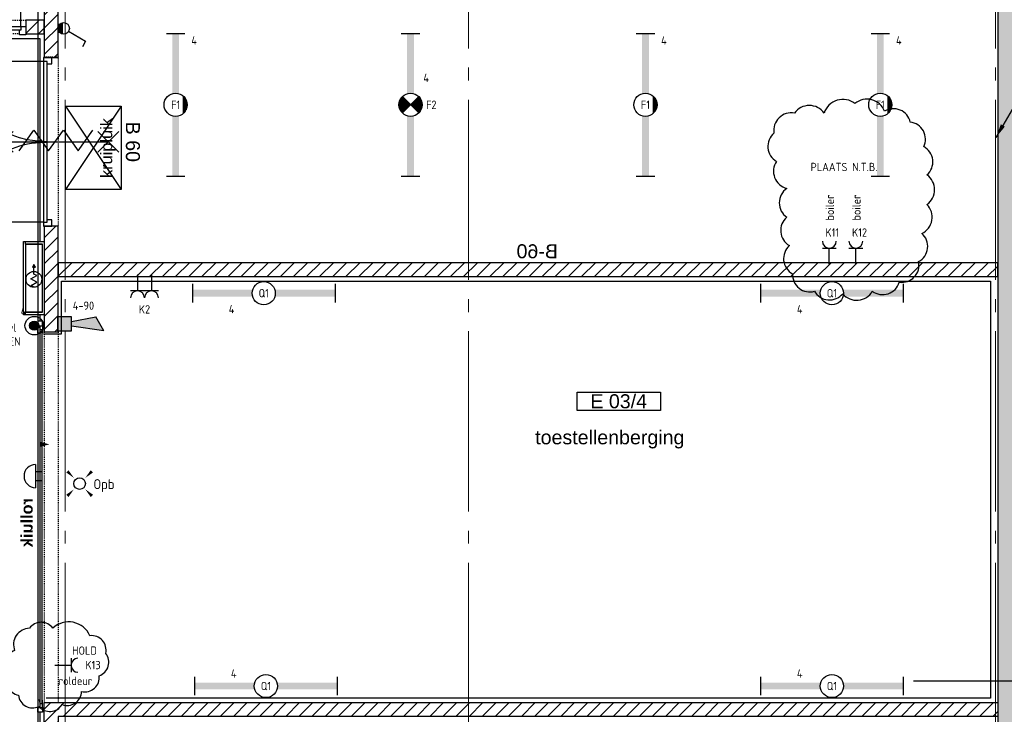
# Model space of a CAD drawing. Header units: millimetres. Extents: x -38031 to 123247, y -16330 to 129979.
# Tile 82 of 235: x -491 to 10146, y 46783 to 54283. Entities that reach past the tile are written whole.
import ezdxf
from ezdxf.enums import TextEntityAlignment as Align

# ---------------------------------------------------------------- set-up
doc = ezdxf.new("R2010")
doc.units = ezdxf.units.MM
doc.header["$LTSCALE"] = 50
doc.linetypes.add('STYLE_01', pattern=[0.41664, 0.20828, -0.20836])
doc.linetypes.add('STYLE_11', pattern=[5, 3.888855, -0.416718, 0.277786, -0.416641])
for name, color, linetype in [('AB$1A---_ATTRIB035', 8, 'Continuous'), ('AL$1A---_ALGEMEEN', 8, 'Continuous'), ('AM$1A---_ARCERING', 8, 'Continuous'), ('AT$1A---_TEKST100', 8, 'Continuous'), ('BOUWKUNDIG', 8, 'Continuous'), ('EB6511--_ATTRIB', 2, 'Continuous'), ('EL6131--_KG', 3, 'Continuous'), ('EL6222--', 3, 'Continuous'), ('EL6311--', 3, 'Continuous'), ('EL6311--NV', 7, 'Continuous'), ('EL6422--', 3, 'Continuous'), ('EL6511--', 3, 'Continuous'), ('EM6131--', 1, 'Continuous'), ('NTB', 7, 'Continuous'), ('versterkte strook', 7, 'Continuous')]:
    doc.layers.add(name, color=color, linetype=linetype)
doc.layers.add('stramien', color=1, linetype='STYLE_11', lineweight=15)
doc.styles.add('Arial', font='ARIAL.TTF')
doc.styles.add('Arial (bold)', font='ARIALBD.TTF')
doc.styles.add('BURO-018', font='iso.shx', dxfattribs={"height": 90})
doc.styles.get("Standard").update_dxf_attribs({"font": 'iso.shx'})
pattern_1 = [(45, (-987936.49, -175784.82), (70.710678, -70.710678), [])]

# ---------------------------------------------------------------- blocks, each defined once
blk = doc.blocks.new('111304')
at = {"color": 0, "linetype": 'Continuous'}
for p, q in [((-1.5, 4.5), (1.5, 4.5)), ((0, 1), (0, 4.5))]:
    blk.add_line(p, q, dxfattribs=at)
blk.add_arc((0, 6), 1.5, 180, 0, dxfattribs=at)
at = {"color": 0, "linetype": 'Continuous', "style": 'BURO-018'}
for tag, p in [('E_GKAST', (0, 11.5)), ('E_GROEP', (0, 8.5)), ('E_SGROEP', (4.5, 8.5))]:
    blk.add_attdef(tag, text='', height=1.8, dxfattribs=at).set_placement(p, align=Align.MIDDLE)
at = {"color": 0, "linetype": 'Continuous', "style": 'BURO-018', "flags": 1}
for tag, p in [('E_VERMCODE', (13, 8.5)), ('E_MATCODE', (0, 0))]:
    blk.add_attdef(tag, text='', height=1.8, dxfattribs=at).set_placement(p, align=Align.MIDDLE)
blk = doc.blocks.new('081006')
at = {"color": 0, "linetype": 'Continuous'}
for p, q in [((2.5, 2.5), (-2.5, 2.5)), ((-1, 1), (-1, 2.5)), ((1, 2.5), (1, 1))]:
    blk.add_line(p, q, dxfattribs=at)
blk.add_arc((0, 2.5), 2.5, 0, 180, dxfattribs=at)
at = {"color": 0, "linetype": 'Continuous', "style": 'BURO-018'}
blk.add_attdef('E_SLET', text='', height=1.8, dxfattribs=at).set_placement((0, 7), align=Align.MIDDLE)
at = {"color": 0, "linetype": 'Continuous', "style": 'BURO-018', "flags": 1}
blk.add_attdef('E_MATCODE', text='', height=1.8, dxfattribs=at).set_placement((0, 0), align=Align.MIDDLE)
blk = doc.blocks.new('E00126')
at = {"color": 0, "linetype": 'Continuous'}
for p, q in [((-3, 4.5), (3, 4.5)), ((-1.5, 1), (-1.5, 4.5)), ((1.5, 1), (1.5, 4.5))]:
    blk.add_line(p, q, dxfattribs=at)
for centre in [(-1.5, 6), (1.5, 6)]:
    blk.add_arc(centre, 1.5, 180, 0, dxfattribs=at)
at = {"color": 0, "linetype": 'Continuous', "style": 'BURO-018'}
for tag, p in [('E_GKAST', (0, 11.5)), ('E_GROEP', (0, 8.5)), ('E_SGROEP', (4.5, 8.5))]:
    blk.add_attdef(tag, text='', height=1.8, dxfattribs=at).set_placement(p, align=Align.MIDDLE)
at = {"color": 0, "linetype": 'Continuous', "style": 'BURO-018', "flags": 1}
for tag, p in [('E_VERMCODE', (13, 8.5)), ('E_MATCODE', (0, 0))]:
    blk.add_attdef(tag, text='', height=1.8, dxfattribs=at).set_placement(p, align=Align.MIDDLE)
blk = doc.blocks.new('1114A1WD')
at = {"color": 0, "linetype": 'Continuous'}
for p, q in [((1.22, 2), (-1.22, 2)), ((1.17, 1.8), (-1.17, 1.8)), ((1.07, 1.6), (-1.07, 1.6)), ((0.92, 1.4), (-0.92, 1.4)), ((0.68, 1.2), (-0.68, 1.2))]:
    blk.add_line(p, q, dxfattribs=at)
blk = doc.blocks.new('1114A1-WD3')
at = {"color": 0, "linetype": 'Continuous'}
for p, q in [((0.62, 3.33), (2.74, 7)), ((2.74, 7), (3.95, 6.3))]:
    blk.add_line(p, q, dxfattribs=at)
blk.add_circle((0, 2.25), 1.25, dxfattribs=at)
at = {"color": 0, "zscale": 100}
blk.add_blockref('1114A1WD', (0, 0), dxfattribs=at)
at = {"color": 0, "linetype": 'Continuous', "style": 'BURO-018'}
for tag, p in [('E_SLET1', (3.36, 9)), ('E_GROEP', (0, 0)), ('E_GKAST', (0, 0))]:
    blk.add_attdef(tag, text='', height=1.8, dxfattribs=at).set_placement(p, align=Align.MIDDLE)
at = {"color": 0, "linetype": 'Continuous', "style": 'BURO-018', "flags": 1}
for tag in ['E_MATCODE', 'E_SGROEP']:
    blk.add_attdef(tag, text='', height=1.8, dxfattribs=at).set_placement((0, 0), align=Align.MIDDLE)
blk = doc.blocks.new('E00098')
at = {"color": 0, "linetype": 'Continuous'}
blk.add_line((0, 0), (-5, -8.66), dxfattribs=at)
blk.add_lwpolyline([(-5, -8.66, 0, 1, 0), (-3.5, -6.06, 1, 1, 0)], format="xyseb", dxfattribs=at)
blk = doc.blocks.new('E-GK-GTC-C83C')
at = {"color": 0, "linetype": 'Continuous'}
blk.add_line((-0.5, 100), (0.5, 100), dxfattribs=at)
blk = doc.blocks.new('1115B6WD')
at = {"color": 0, "linetype": 'Continuous'}
for p, q in [((1.88, -1.65), (-1.88, -1.65)), ((1.68, -1.85), (-1.68, -1.85)), ((1.43, -2.05), (-1.43, -2.05)), ((1.09, -2.25), (-1.09, -2.25)), ((0.5, -2.45), (-0.5, -2.45))]:
    blk.add_line(p, q, dxfattribs=at)
blk = doc.blocks.new('E00018')
at = {"color": 0, "linetype": 'Continuous'}
for p, q in [((-1.77, -1.77), (1.77, 1.77)), ((1.77, -1.77), (-1.77, 1.77))]:
    blk.add_line(p, q, dxfattribs=at)
at = {"color": 0, "linetype": 'Continuous', "const_width": 2.5}
for points in [[(-0.88, 0.88, -0.198912), (0, 1.25, -0.198912), (0.88, 0.88, -1)], [(-0.88, -0.88, 0.198912), (0, -1.25, 0.198912), (0.88, -0.88, 1)]]:
    blk.add_lwpolyline(points, format="xyb", dxfattribs=at)
blk = doc.blocks.new('1115B61540-NO1_WD2')
at = {"color": 0}
for p, q in [((-15.4, 2), (-15.4, -2)), ((15.4, 2), (15.4, -2))]:
    blk.add_line(p, q, dxfattribs=at)
at = {"color": 0, "linetype": 'Continuous'}
blk.add_circle((0, 0), 2.5, dxfattribs=at)
at = {"color": 0}
for points in [[(-2.5, 0.75), (-15.4, 0.75), (-2.5, -0.75), (-15.4, -0.75)], [(2.5, 0.75), (15.4, 0.75), (2.5, -0.75), (15.4, -0.75)]]:
    blk.add_solid(points, dxfattribs=at)
at = {"color": 0, "zscale": 100}
for name in ['E00018', '1115B6WD']:
    blk.add_blockref(name, (0, 0), dxfattribs=at)
at = {"color": 0, "linetype": 'Continuous', "style": 'BURO-018'}
for tag, p in [('E_GKAST', (0, 8)), ('E_GROEP', (0, 5)), ('E_SGROEP', (4.5, 5)), ('E_ARMCODE', (0, 0)), ('E_SLET', (4.5, -3))]:
    blk.add_attdef(tag, text='', height=1.8, dxfattribs=at).set_placement(p, align=Align.MIDDLE)
blk = doc.blocks.new('1115B61540-WD2')
at = {"color": 0}
for p, q in [((-15.4, 2), (-15.4, -2)), ((15.4, 2), (15.4, -2))]:
    blk.add_line(p, q, dxfattribs=at)
at = {"color": 0, "linetype": 'Continuous'}
blk.add_circle((0, 0), 2.5, dxfattribs=at)
at = {"color": 0}
for points in [[(-2.5, 0.75), (-15.4, 0.75), (-2.5, -0.75), (-15.4, -0.75)], [(2.5, 0.75), (15.4, 0.75), (2.5, -0.75), (15.4, -0.75)]]:
    blk.add_solid(points, dxfattribs=at)
at = {"color": 0, "zscale": 100}
blk.add_blockref('1115B6WD', (0, 0), dxfattribs=at)
at = {"color": 0, "linetype": 'Continuous', "style": 'BURO-018'}
for tag, p in [('E_GKAST', (0, 8)), ('E_GROEP', (0, 5)), ('E_SGROEP', (4.5, 5)), ('E_ARMCODE', (0, 0)), ('E_SLET', (4.5, -3))]:
    blk.add_attdef(tag, text='', height=1.8, dxfattribs=at).set_placement(p, align=Align.MIDDLE)
blk = doc.blocks.new('1115B61540')
at = {"color": 0}
for p, q in [((-15.4, 2), (-15.4, -2)), ((15.4, 2), (15.4, -2))]:
    blk.add_line(p, q, dxfattribs=at)
at = {"color": 0, "linetype": 'Continuous'}
blk.add_circle((0, 0), 2.5, dxfattribs=at)
at = {"color": 0}
for points in [[(-2.5, 0.75), (-15.4, 0.75), (-2.5, -0.75), (-15.4, -0.75)], [(2.5, 0.75), (15.4, 0.75), (2.5, -0.75), (15.4, -0.75)]]:
    blk.add_solid(points, dxfattribs=at)
at = {"color": 0, "linetype": 'Continuous', "style": 'BURO-018'}
for tag, p in [('E_GKAST', (0, 8)), ('E_GROEP', (0, 5)), ('E_SGROEP', (4.5, 5)), ('E_ARMCODE', (0, 0)), ('E_SLET', (4.5, -3))]:
    blk.add_attdef(tag, text='', height=1.8, dxfattribs=at).set_placement(p, align=Align.MIDDLE)
blk = doc.blocks.new('E00023')
at = {"color": 0, "const_width": 1}
blk.add_lwpolyline([(-0.5, 3, 1), (0.5, 3, 1)], format="xyb", close=True, dxfattribs=at)
at = {"color": 0, "linetype": 'Continuous'}
for radius in [2, 1]:
    blk.add_circle((0, 3), radius, dxfattribs=at)
at = {"color": 0, "linetype": 'Continuous', "style": 'BURO-018'}
blk.add_attdef('E_TEXT1', text='', height=1.8, dxfattribs=at).set_placement((0, 7.5), align=Align.MIDDLE)
at = {"color": 0, "linetype": 'Continuous', "style": 'BURO-018', "flags": 1}
blk.add_attdef('E_MATCODE', (0, 0), '', height=1.8, dxfattribs=at)
blk = doc.blocks.new('Group-18')
at = {"layer": 'AL$1A---_ALGEMEEN', "color": 0}
blk.add_lwpolyline([(-56636, 16334), (-55231, 16334), (-55231, 14434), (-56636, 14434), (-56636, 13616), (-58766, 13616), (-58766, 25504), (-56636, 25504)], close=True, dxfattribs=at)
blk = doc.blocks.new('32x_staal-mk 854-rolluik-p')
at = {"layer": 'AT$1A---_TEKST100', "insert": (64, 183), "char_height": 126.27, "attachment_point": 5, "line_spacing_factor": 0.967741, "style": 'Arial (bold)'}
blk.add_mtext('{\\C256;rolluik}', dxfattribs=at)
at = {"color": 0}
blk.add_wipeout([(-2020, 20), (2020, 20), (2020, 40), (-2020, 40)], dxfattribs=at).dxf.layer = 'AL$1A---_ALGEMEEN'
at = {"layer": 'AL$1A---_ALGEMEEN', "color": 0, "lineweight": 30}
for points in [[(-2002, 42), (-1980, 42), (-1980, 65), (-2060, 65), (-2060, 15), (-1980, 15), (-1980, 17)], [(2002, 42), (1980, 42), (1980, 65), (2060, 65), (2060, 15), (1980, 15), (1980, 17)]]:
    blk.add_lwpolyline(points, dxfattribs=at)
at = {"layer": 'AL$1A---_ALGEMEEN', "color": 0}
blk.add_lwpolyline([(-2020, 20), (2020, 20), (2020, 40), (-2020, 40)], close=True, dxfattribs=at)
at = {"color": 0, "lineweight": 30}
for points in [[(-2110, 65), (-2060, 65), (-2060, 15), (-2110, 15)], [(2110, 65), (2060, 65), (2060, 15), (2110, 15)]]:
    blk.add_wipeout(points, dxfattribs=at).dxf.layer = 'AL$1A---_ALGEMEEN'
at = {"layer": 'AL$1A---_ALGEMEEN', "color": 0, "lineweight": 30}
for points in [[(-2110, 65), (-2060, 65), (-2060, 15), (-2110, 15)], [(2110, 65), (2060, 65), (2060, 15), (2110, 15)]]:
    blk.add_lwpolyline(points, close=True, dxfattribs=at)
blk = doc.blocks.new('32x_hout-mk 848s-p')
at = {"color": 0}
for points in [[(-21, -78), (-21, -11), (-111, -11), (-111, -78)], [(-111, -1078), (-21, -1078), (-21, -1145), (-111, -1145)]]:
    blk.add_wipeout(points, dxfattribs=at).dxf.layer = 'AL$1A---_ALGEMEEN'
at = {"layer": 'AL$1A---_ALGEMEEN', "color": 0}
for points in [[(-21, -78), (-21, -11), (-111, -11), (-111, -78)], [(-111, -1078), (-21, -1078), (-21, -1145), (-111, -1145)]]:
    blk.add_lwpolyline(points, close=True, dxfattribs=at)
at = {"color": 0}
blk.add_wipeout([(-61, -63), (-21, -63), (-21, -1093), (-61, -1093)], dxfattribs=at).dxf.layer = 'AL$1A---_ALGEMEEN'
at = {"layer": 'AL$1A---_ALGEMEEN', "color": 0}
blk.add_line((-21, -1093), (1009, -1093), dxfattribs=at)
blk.add_lwpolyline([(-61, -63), (-21, -63), (-21, -1093), (-61, -1093)], close=True, dxfattribs=at)
blk.add_arc((-21, -1093), 1030, 0, 90, dxfattribs=at)
blk = doc.blocks.new('tekst 9 pts-1')
at = {"layer": 'AL$1A---_ALGEMEEN', "color": 0, "style": 'Arial'}
blk.add_attdef('naam_ruimte', text='', height=152, dxfattribs=at).set_placement((0, -41), align=Align.TOP_CENTER)
at = {"layer": 'AL$1A---_ALGEMEEN', "color": 0, "flags": 1}
for tag, p in [('oppervlakte', (-618, -1003)), ('stramiennummer', (-618, -1276))]:
    blk.add_attdef(tag, p, '', height=152, dxfattribs=at)
blk = doc.blocks.new('ruimtenummer')
at = {"layer": 'AL$1A---_ALGEMEEN', "color": 0, "flags": 1}
for tag, p in [('peil', (-450, -397)), ('onderdeel', (-450, -670))]:
    blk.add_attdef(tag, p, '', height=152, dxfattribs=at)
at = {"color": 0}
blk.add_wipeout([(-450, 100), (450, 100), (450, -100), (-450, -100)], dxfattribs=at).dxf.layer = 'AL$1A---_ALGEMEEN'
at = {"layer": 'AL$1A---_ALGEMEEN', "color": 0}
blk.add_lwpolyline([(-450, 100), (450, 100), (450, -100), (-450, -100)], close=True, dxfattribs=at)
at = {"layer": 'AL$1A---_ALGEMEEN', "color": 0, "style": 'Arial'}
blk.add_attdef('ruimtenummer', text='', height=152, dxfattribs=at).set_placement((0, 78), align=Align.TOP_CENTER)
blk = doc.blocks.new('65-brandslaghaspel')
at = {"color": 0}
blk.add_wipeout([(13, -85), (4, -85), (-4, -84), (-12, -82), (-20, -79), (-28, -75), (-35, -71), (-42, -66), (-48, -60), (-53, -54), (-58, -47), (-63, -40), (-66, -33), (-69, -25), (-71, -17), (-72, -8), (-73, 0), (-72, 8), (-71, 17), (-69, 25), (-66, 33), (-63, 40), (-58, 47), (-53, 54), (-48, 60), (-42, 66), (-35, 71), (-28, 75), (-20, 79), (-12, 82), (-4, 84), (4, 85), (13, 85), (21, 85), (29, 84), (37, 82), (45, 79), (53, 75), (60, 71), (67, 66), (73, 60), (79, 54), (84, 47), (88, 40), (92, 33), (94, 25), (96, 17), (98, 8), (98, 0), (98, -8), (96, -17), (94, -25), (92, -33), (88, -40), (84, -47), (79, -54), (73, -60), (67, -66), (60, -71), (53, -75), (45, -79), (37, -82), (29, -84), (21, -85)], dxfattribs=at).dxf.layer = 'AL$1A---_ALGEMEEN'
at = {"layer": 'AL$1A---_ALGEMEEN', "color": 0}
for p, q in [((-73, -2), (-55, 29)), ((-55, 29), (-18, -34)), ((-18, -34), (19, 31)), ((19, 31), (56, -32)), ((174, -1), (144, 16)), ((144, 16), (144, -18)), ((56, -32), (70, -1)), ((70, -1), (174, -1)), ((144, -18), (173, -1))]:
    blk.add_line(p, q, dxfattribs=at)
at = {"layer": 'AL$1A---_ALGEMEEN', "color": 0, "flags": 128}
blk.add_lwpolyline([(-73, 0, -0.414214), (13, 85, -0.414214), (98, 0, -0.414214), (13, -85, -0.414214)], format="xyb", close=True, dxfattribs=at)
blk = doc.blocks.new('65-brslhkast o')
at = {"color": 0}
blk.add_wipeout([(-762, 204), (-28, 204), (-28, 21), (-762, 21)], dxfattribs=at).dxf.layer = 'AL$1A---_ALGEMEEN'
at = {"layer": 'AL$1A---_ALGEMEEN', "color": 0}
blk.add_lwpolyline([(-762, 204), (-28, 204), (-28, 21), (-762, 21)], close=True, dxfattribs=at)
blk.add_blockref('65-brandslaghaspel', (-420, 113), dxfattribs=at)
at = {"color": 0}
blk.add_wipeout([(-790, 225), (0, 225), (0, 204), (-790, 204)], dxfattribs=at).dxf.layer = 'AL$1A---_ALGEMEEN'
at = {"layer": 'AL$1A---_ALGEMEEN', "color": 0}
blk.add_lwpolyline([(-790, 225), (0, 225), (0, 204), (-790, 204)], close=True, dxfattribs=at)
at = {"color": 0}
blk.add_wipeout([(-790, 0), (-790, 204), (-762, 204), (-762, 21), (-28, 21), (-28, 204), (0, 204), (0, 0)], dxfattribs=at).dxf.layer = 'AL$1A---_ALGEMEEN'
at = {"layer": 'AL$1A---_ALGEMEEN', "color": 0}
blk.add_lwpolyline([(-790, 0), (-790, 204), (-762, 204), (-762, 21), (-28, 21), (-28, 204), (0, 204), (0, 0)], close=True, dxfattribs=at)
blk = doc.blocks.new('kruipluik')
at = {"layer": 'AL$1A---_ALGEMEEN', "color": 0, "linetype": 'Continuous'}
for p, q in [((-600, 1050), (0, 150)), ((0, 1050), (-600, 150))]:
    blk.add_line(p, q, dxfattribs=at)
blk.add_lwpolyline([(-600, 1050), (0, 1050), (0, 150), (-600, 150)], close=True, dxfattribs=at)
at = {"layer": 'AT$1A---_TEKST100', "insert": (-222, 274), "char_height": 126.27, "attachment_point": 1, "rotation": 90, "line_spacing_factor": 0.967741, "style": 'Arial'}
blk.add_mtext('{\\C256;\\lkruipluik}', dxfattribs=at)
blk = doc.blocks.new('txt-brandw.60')
at = {"color": 0}
blk.add_wipeout([(-223, -119), (223, -119), (223, 125), (-223, 125)], dxfattribs=at).dxf.layer = 'AL$1A---_ALGEMEEN'
at = {"layer": 'AT$1A---_TEKST100', "insert": (0, -112), "char_height": 151.52, "attachment_point": 8, "line_spacing_factor": 0.967741, "style": 'Arial'}
blk.add_mtext('{\\C256;\\lB-60}', dxfattribs=at)
blk = doc.blocks.new('Group-43')
at = {"layer": 'AL$1A---_ALGEMEEN', "color": 0}
for p, q in [((-97.5, 382.003125), (127.5, 157.003125)), ((-97.5, 157.003125), (127.5, 382.003125))]:
    blk.add_line(p, q, dxfattribs=at)
at = {"layer": 'AL$1A---_ALGEMEEN', "color": 0, "flags": 1}
blk.add_attdef('B60_30', (-97.5, 157.003125), '', height=0.2, dxfattribs=at)
blk = doc.blocks.new('Group-44')
at = {"layer": 'AL$1A---_ALGEMEEN', "color": 0}
for p, q in [((-97.5, -757.809375), (127.5, -982.809375)), ((-97.5, -982.809375), (127.5, -757.809375))]:
    blk.add_line(p, q, dxfattribs=at)
at = {"layer": 'AL$1A---_ALGEMEEN', "color": 0, "flags": 1}
blk.add_attdef('B60_30', (-97.5, -982.809375), '', height=0.2, dxfattribs=at)
blk = doc.blocks.new('WBDBO 60 min')
at = {"layer": 'AL$1A---_ALGEMEEN', "color": 0}
blk.add_line((15, -870), (15, 270), dxfattribs=at)
for name in ['Group-43', 'Group-44']:
    blk.add_blockref(name, (0, 0), dxfattribs=at)
at = {"layer": 'AT$1A---_TEKST100', "style": 'Arial'}
blk.add_text('B 60', height=151.5, dxfattribs=at).set_placement((15, 414), align=Align.BOTTOM_CENTER)
blk = doc.blocks.new('WBDBO 60 min.zelfsl.')
at = {"layer": 'AL$1A---_ALGEMEEN', "color": 0}
blk.add_lwpolyline([(112, -692), (-112, -534), (112, -375), (-112, -216), (112, -57), (-112, 102)], dxfattribs=at)
blk.add_blockref('WBDBO 60 min', (0, 0), dxfattribs=at)
blk = doc.blocks.new('32x_hout-mk 803b-p')
at = {"layer": 'AL$1A---_ALGEMEEN', "color": 0}
for p, q in [((0, -42), (863.5, -42)), ((0, -42), (0, -902)), ((0, -1779), (863.5, -1779))]:
    blk.add_line(p, q, dxfattribs=at)
at = {"color": 0}
for points in [[(-90, 0), (0, 0), (0, -67), (-90, -67)], [(-90, -1754), (0, -1754), (0, -1821), (-90, -1821)]]:
    blk.add_wipeout(points, dxfattribs=at).dxf.layer = 'AL$1A---_ALGEMEEN'
at = {"layer": 'AL$1A---_ALGEMEEN', "color": 0}
for points in [[(-90, 0), (0, 0), (0, -67), (-90, -67)], [(-90, -1754), (0, -1754), (0, -1821), (-90, -1821)]]:
    blk.add_lwpolyline(points, close=True, dxfattribs=at)
at = {"color": 0}
blk.add_wipeout([(-40, -42), (0, -42), (0, -905.5), (-40, -905.5)], dxfattribs=at).dxf.layer = 'AL$1A---_ALGEMEEN'
at = {"layer": 'AL$1A---_ALGEMEEN', "color": 0}
blk.add_lwpolyline([(-40, -42), (0, -42), (0, -905.5), (-40, -905.5)], close=True, dxfattribs=at)
at = {"color": 0}
blk.add_wipeout([(-40, -915.5), (0, -915.5), (0, -1779), (-40, -1779)], dxfattribs=at).dxf.layer = 'AL$1A---_ALGEMEEN'
at = {"layer": 'AL$1A---_ALGEMEEN', "color": 0}
blk.add_lwpolyline([(-40, -915.5), (0, -915.5), (0, -1779), (-40, -1779)], close=True, dxfattribs=at)
for centre, start, end in [((0, -42), 270, 0), ((0, -1779), 358.60634, 90)]:
    blk.add_arc(centre, 863.5, start, end, dxfattribs=at)
at = {"layer": 'AL$1A---_ALGEMEEN', "color": 0, "xscale": -1, "rotation": 90}
blk.add_blockref('WBDBO 60 min.zelfsl.', (-432, -895.5), dxfattribs=at)
blk = doc.blocks.new('200254 W 210 11-06-2007')
at = {"layer": 'AM$1A---_ARCERING', "linetype": 'Continuous', "lineweight": 0}
blk.add_hatch(color=256, dxfattribs=at).paths.add_polyline_path([(-26124, 21183), (-26124, 11138), (-26374, 11138), (-26374, 4172), (-26174, 4172), (-26174, 4313), (-23424, 4313), (-23424, 4513), (-26174, 4513), (-26174, 10688), (-25924, 10688), (-25924, 33642), (-26124, 33642), (-26124, 32432), (-26374, 32432), (-26374, 31982), (-26124, 31982), (-26124, 21633), (-26374, 21633), (-26374, 21183)])
at = {"layer": 'AM$1A---_ARCERING', "linetype": 'Continuous', "lineweight": 5}
h = blk.add_hatch(dxfattribs=at)
h.set_pattern_fill('KALKZANDSTEEN', color=256, scale=50, style=0, pattern_type=2)
h.set_pattern_definition(pattern_1)
h.paths.add_polyline_path([(-26124, 26671), (-36274, 26671), (-36274, 26521), (-26124, 26521)])
h = blk.add_hatch(dxfattribs=at)
h.set_pattern_fill('KALKZANDSTEEN', color=256, scale=50, style=0, pattern_type=2)
h.set_pattern_definition(pattern_1)
h.paths.add_polyline_path([(-36274, 21771), (-36274, 21631), (-36424, 21631), (-36424, 21921), (-26124, 21921), (-26124, 21771)])
at = {"layer": 'AL$1A---_ALGEMEEN', "linetype": 'STYLE_01'}
blk.add_line((-36274, 25924), (-36274, 21921), dxfattribs=at)
at = {"layer": 'AL$1A---_ALGEMEEN'}
for points in [[(-26124, 21183), (-26124, 11138), (-26374, 11138), (-26374, 4172), (-26174, 4172), (-26174, 4313), (-23424, 4313), (-23424, 4513), (-26174, 4513), (-26174, 10688), (-25924, 10688), (-25924, 33642), (-26124, 33642), (-26124, 32432), (-26374, 32432), (-26374, 31982), (-26124, 31982), (-26124, 21633), (-26374, 21633), (-26374, 21183)], [(-26124, 26671), (-36274, 26671), (-36274, 26521), (-26124, 26521)], [(-36274, 21771), (-36274, 21631), (-36424, 21631), (-36424, 21921), (-26124, 21921), (-26124, 21771)]]:
    blk.add_lwpolyline(points, close=True, dxfattribs=at)
at = {"layer": 'AL$1A---_ALGEMEEN', "linetype": 'STYLE_01'}
for points in [[(-37758, 29291), (-36624, 29291), (-36624, 29141), (-37758, 29141)], [(-36424, 28896), (-36274, 28896), (-36274, 27066), (-36424, 27066)]]:
    blk.add_lwpolyline(points, close=True, dxfattribs=at)
at = {"layer": 'stramien', "ltscale": 10}
for p, q in [((-31842, -41014), (-31842, 36216)), ((-26149, -41014), (-26149, 36216))]:
    blk.add_line(p, q, dxfattribs=at)
at = {"layer": 'AL$1A---_ALGEMEEN'}
for name, p in [('Group-18', (20162, 3587)), ('kruipluik', (-35595, 27312))]:
    blk.add_blockref(name, p, dxfattribs=at)
ref = blk.add_blockref('tekst 9 pts-1', (-30315, 24903), dxfattribs=dict(at, xscale=-1))
ref.add_attrib('naam_ruimte', 'toestellenberging', dxfattribs={"layer": 'AB$1A---_ATTRIB035', "height": 151.52, "style": 'Arial'}).set_placement((-30315, 24862), align=Align.TOP_CENTER)
at = {"layer": 'AL$1A---_ALGEMEEN', "rotation": 90}
blk.add_blockref('32x_hout-mk 848s-p', (-37769, 29242), dxfattribs=at)
at = {"layer": 'AL$1A---_ALGEMEEN', "xscale": -1}
for name, p in [('32x_hout-mk 803b-p', (-36434, 28887)), ('txt-brandw.60', (-31099, 26829))]:
    blk.add_blockref(name, p, dxfattribs=at)
at = {"layer": 'AL$1A---_ALGEMEEN', "xscale": -1, "rotation": 90}
blk.add_blockref('32x_staal-mk 854-rolluik-p', (-36429, 23929), dxfattribs=at)
at = {"layer": 'AM$1A---_ARCERING', "linetype": 'Continuous', "lineweight": 5}
h = blk.add_hatch(dxfattribs=at)
h.set_pattern_fill('KALKZANDSTEEN', color=256, scale=50, style=0, pattern_type=2)
h.set_pattern_definition(pattern_1)
h.paths.add_polyline_path([(-36424, 31982), (-36424, 28887), (-36274, 28887), (-36274, 31982)])
h = blk.add_hatch(dxfattribs=at)
h.set_pattern_fill('KALKZANDSTEEN', color=256, scale=50, style=0, pattern_type=2)
h.set_pattern_definition(pattern_1)
h.paths.add_polyline_path([(-36424, 29291), (-36624, 29291), (-36624, 29141), (-36424, 29141)])
at = {"layer": 'AL$1A---_ALGEMEEN', "linetype": 'STYLE_01'}
blk.add_line((-36424, 25924), (-36424, 21921), dxfattribs=at)
at = {"layer": 'AL$1A---_ALGEMEEN'}
for points in [[(-36424, 31982), (-36424, 28887), (-36274, 28887), (-36274, 31982)], [(-36424, 29291), (-36624, 29291), (-36624, 29141), (-36424, 29141)]]:
    blk.add_lwpolyline(points, close=True, dxfattribs=at)
at = {"layer": 'AL$1A---_ALGEMEEN', "lineweight": 30}
blk.add_lwpolyline([(-36434, 25904), (-36239, 25904), (-36239, 26471), (-26204, 26471), (-26204, 21971), (-36404, 21971)], dxfattribs=at)
at = {"layer": 'AL$1A---_ALGEMEEN'}
blk.add_solid([(-36369, 24710), (-36469, 24683), (-36469, 24737)], dxfattribs=at)
at = {"layer": 'stramien', "ltscale": 10}
blk.add_line((-36199, -41014), (-36199, 36216), dxfattribs=at)
at = {"layer": 'AL$1A---_ALGEMEEN', "rotation": 90}
blk.add_blockref('65-brslhkast o', (-36424, 26899), dxfattribs=at)
at = {"layer": 'AL$1A---_ALGEMEEN'}
ref = blk.add_blockref('ruimtenummer', (-30219, 25174), dxfattribs=dict(at, rotation=180))
ref.add_attrib('ruimtenummer', 'E 03/4', dxfattribs={"layer": 'AB$1A---_ATTRIB035', "height": 151.5, "style": 'Arial'}).set_placement((-30219, 25251), align=Align.TOP_CENTER)
at = {"layer": 'AM$1A---_ARCERING', "linetype": 'Continuous', "lineweight": 5}
h = blk.add_hatch(dxfattribs=at)
h.set_pattern_fill('KALKZANDSTEEN', color=256, scale=50, style=0, pattern_type=2)
h.set_pattern_definition(pattern_1)
h.paths.add_polyline_path([(-36274, 25924), (-36274, 27066), (-36424, 27066), (-36424, 25924)])
at = {"layer": 'AL$1A---_ALGEMEEN'}
blk.add_lwpolyline([(-36274, 25924), (-36274, 27066), (-36424, 27066), (-36424, 25924)], close=True, dxfattribs=at)
blk = doc.blocks.new('E00411')
at = {"color": 0, "linetype": 'Continuous'}
blk.add_circle((0, 0), 1.25, dxfattribs=at)
for points in [[(-2.89, 2.4), (-2.4, 2.89), (-1.24, 1.24)], [(2.4, 2.89), (2.89, 2.4), (1.24, 1.24)], [(-2.4, -2.89), (-2.89, -2.4), (-1.24, -1.24)], [(2.89, -2.4), (2.4, -2.89), (1.24, -1.24)]]:
    blk.add_solid(points, dxfattribs=at)
at = {"color": 0, "linetype": 'Continuous', "style": 'BURO-018'}
for tag, p in [('E_GKAST', (0, 8)), ('E_GROEP', (0, 5)), ('E_SLET1', (4.5, 2)), ('E_GROEP', (0, 0)), ('E_GKAST', (0, 0))]:
    blk.add_attdef(tag, text='', height=1.8, dxfattribs=at).set_placement(p, align=Align.MIDDLE)
at = {"color": 0, "linetype": 'Continuous', "style": 'BURO-018', "flags": 1}
for tag, p in [('E_SGROEP', (4.5, 5)), ('E_MATCODE', (0, 0)), ('E_SGROEP', (0, 0))]:
    blk.add_attdef(tag, text='', height=1.8, dxfattribs=at).set_placement(p, align=Align.MIDDLE)
blk = doc.blocks.new('E00028')
at = {"color": 0, "linetype": 'Continuous'}
for p, q in [((1.5, 11), (-1.5, 9.27)), ((1.5, 11), (0.5, 4)), ((-0.5, 4), (-1.5, 9.27)), ((-1.5, 4), (-1.5, 1)), ((1.5, 4), (-1.5, 4)), ((1.5, 1), (1.5, 4)), ((-1.5, 1), (1.5, 1))]:
    blk.add_line(p, q, dxfattribs=at)
for points in [[(-1.5, 9.27), (1.5, 11), (-0.5, 4), (0.5, 4)], [(-1.5, 4), (1.5, 4), (-1.5, 1), (1.5, 1)]]:
    blk.add_solid(points, dxfattribs=at)
at = {"color": 0, "linetype": 'Continuous', "style": 'BURO-018'}
blk.add_attdef('E_TEXT1', text='', height=1.8, dxfattribs=at).set_placement((0, 13.5), align=Align.MIDDLE)
at = {"color": 0, "linetype": 'Continuous', "style": 'BURO-018', "flags": 1}
blk.add_attdef('E_MATCODE', (0, 0), '', height=1.8, dxfattribs=at)

msp = doc.modelspace()

# ---------------------------------------------------------------- block references
at = {"layer": 'BOUWKUNDIG'}
msp.add_blockref('200254 W 210 11-06-2007', (36199, 24987.6), dxfattribs=at)

# ---------------------------------------------------------------- next in the draw order: linework, layer by layer
at = {"layer": 'NTB', "color": 7}
for points in [[(8198.9, 53273.5, 0.5205671), (7879.4, 53273.5, 0.5205671), (7657.2, 53058.4, 0.5205671), (7685, 52753, 0.5205671), (7796.1, 52461.5, 0.5205671), (7796.1, 52149.2, 0.5205671), (7823.9, 51843.8, 0.5205671), (7858.6, 51538.5, 0.5205671), (8094.7, 51351.1, 0.5205671), (8400.3, 51323.3, 0.5205671), (8719.8, 51351.1, 0.5205671), (9011.5, 51448.2, 0.5205671), (9219.9, 51670.3, 0.5205671), (9254.6, 51975.7, 0.5205671), (9310.1, 52288, 0.5205671), (9310.1, 52607.3, 0.5205671), (9275.4, 52912.6, 0.5205671), (9129.6, 53176.4, 0.5205671), (8851.8, 53294.3, 0.5205671), (8532.3, 53377.6, 0.5205671)], [(-133.7, 47711.6, 0.5205671), (-384.7, 47711.6, 0.5205671), (-545.3, 47470.8, 0.5205671), (-605.5, 47219.9, 0.5205671), (-505.1, 46989.1, 0.5205671), (-284.3, 46868.7, 0.5205671), (-33.3, 46888.8, 0.5205671), (177.5, 47029.3, 0.5205671), (368.2, 47199.8, 0.5205671), (438.5, 47440.7, 0.5205671), (267.9, 47631.3, 0.5205671)]]:
    msp.add_lwpolyline(points, format="xyb", close=True, dxfattribs=at)
at = {"layer": 'versterkte strook'}
msp.add_line((9165.1, 47145), (103090.1, 47145), dxfattribs=at)

# ---------------------------------------------------------------- next in the draw order: block references
at = {"layer": 'EL6131--_KG', "xscale": 14603.96893424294, "rotation": 270}
msp.add_blockref('E-GK-GTC-C83C', (-395, 50841.3), dxfattribs=at)
at = {"layer": 'EL6222--'}
ref = msp.add_blockref('111304', (8255, 51592.4), dxfattribs=dict(at, xscale=50, yscale=50, zscale=50))
ref.add_attrib('E_GROEP', 'K11', dxfattribs={"layer": '0', "color": 1, "linetype": 'Continuous', "height": 90, "style": 'BURO-018'}).set_placement((8212.9, 51985.3), align=Align.MIDDLE_LEFT)
ref.add_attrib('E_VERMCODE', 'boiler', dxfattribs={"layer": '0', "color": 1, "linetype": 'Continuous', "height": 90, "rotation": 90, "style": 'BURO-018'}).set_placement((8260.5, 52255.3), align=Align.MIDDLE)
ref = msp.add_blockref('111304', (8542.6, 51592.4), dxfattribs=dict(at, xscale=50, yscale=50, zscale=50))
ref.add_attrib('E_GROEP', 'K12', dxfattribs={"layer": '0', "color": 1, "linetype": 'Continuous', "height": 90, "style": 'BURO-018'}).set_placement((8500.5, 51985.3), align=Align.MIDDLE_LEFT)
ref.add_attrib('E_VERMCODE', 'boiler', dxfattribs={"layer": '0', "color": 1, "linetype": 'Continuous', "height": 90, "rotation": 90, "style": 'BURO-018'}).set_placement((8548.1, 52255.3), align=Align.MIDDLE)
ref = msp.add_blockref('E00126', (857.3, 51580.5), dxfattribs=dict(at, xscale=50, yscale=50, zscale=50, rotation=180))
ref.add_attrib('E_GROEP', 'K2', dxfattribs={"layer": '0', "color": 1, "linetype": 'Continuous', "height": 90, "style": 'BURO-018'}).set_placement((857.3, 51155.5), align=Align.MIDDLE)
ref = msp.add_blockref('111304', (-161.4, 47312.2), dxfattribs=dict(at, xscale=50, yscale=50, zscale=50, rotation=270))
ref.add_attrib('E_GROEP', 'K13', dxfattribs={"layer": '0', "color": 1, "linetype": 'Continuous', "height": 90, "style": 'BURO-018'}).set_placement((219.1, 47314.4), align=Align.MIDDLE_LEFT)
ref.add_attrib('E_VERMCODE', 'roldeur', dxfattribs={"layer": '0', "color": 1, "linetype": 'Continuous', "height": 90, "style": 'BURO-018'}).set_placement((111.2, 47143.8), align=Align.MIDDLE)
at = {"layer": 'EL6311--', "xscale": 50, "yscale": 50, "zscale": 50}
for name, p, rotation in [('1114A1-WD3', (-128.4, 54189.3), 270), ('E00411', (156.3, 49273.8), 90)]:
    msp.add_blockref(name, p, dxfattribs=dict(at, rotation=rotation))
at = {"layer": 'EL6311--'}
ref = msp.add_blockref('1115B61540-WD2', (1193.8, 53364.3), dxfattribs=dict(at, xscale=50, yscale=50, zscale=50, rotation=90))
ref.add_attrib('E_ARMCODE', 'F1', dxfattribs={"layer": '0', "color": 1, "linetype": 'Continuous', "height": 90, "style": 'BURO-018'}).set_placement((1193.8, 53364.3), align=Align.MIDDLE)
ref.add_attrib('E_GROEP', '4', dxfattribs={"layer": '0', "color": 1, "linetype": 'Continuous', "height": 90, "style": 'BURO-018'}).set_placement((1393.7, 54059.3), align=Align.MIDDLE)
ref = msp.add_blockref('1115B61540-WD2', (6268.8, 53364.3), dxfattribs=dict(at, xscale=50, yscale=50, zscale=50, rotation=90))
ref.add_attrib('E_ARMCODE', 'F1', dxfattribs={"layer": '0', "color": 1, "linetype": 'Continuous', "height": 90, "style": 'BURO-018'}).set_placement((6268.8, 53364.3), align=Align.MIDDLE)
ref.add_attrib('E_GROEP', '4', dxfattribs={"layer": '0', "color": 1, "linetype": 'Continuous', "height": 90, "style": 'BURO-018'}).set_placement((6468.7, 54059.3), align=Align.MIDDLE)
ref = msp.add_blockref('1115B61540-WD2', (8806.2, 53364.3), dxfattribs=dict(at, xscale=50, yscale=50, zscale=50, rotation=90))
ref.add_attrib('E_ARMCODE', 'F1', dxfattribs={"layer": '0', "color": 1, "linetype": 'Continuous', "height": 90, "style": 'BURO-018'}).set_placement((8806.2, 53364.3), align=Align.MIDDLE)
ref.add_attrib('E_GROEP', '4', dxfattribs={"layer": '0', "color": 1, "linetype": 'Continuous', "height": 90, "style": 'BURO-018'}).set_placement((9006.2, 54059.3), align=Align.MIDDLE)
ref = msp.add_blockref('1115B61540', (2145.5, 51329.8), dxfattribs=dict(at, xscale=50, yscale=50, zscale=50))
ref.add_attrib('E_ARMCODE', 'Q1', dxfattribs={"layer": '0', "color": 1, "linetype": 'Continuous', "height": 90, "style": 'BURO-018'}).set_placement((2145.5, 51329.8), align=Align.MIDDLE)
ref.add_attrib('E_GROEP', '4', dxfattribs={"layer": '0', "color": 1, "linetype": 'Continuous', "height": 90, "style": 'BURO-018'}).set_placement((1798, 51158.1), align=Align.MIDDLE)
ref = msp.add_blockref('1115B61540', (8282.9, 51329.8), dxfattribs=dict(at, xscale=50, yscale=50, zscale=50))
ref.add_attrib('E_ARMCODE', 'Q1', dxfattribs={"layer": '0', "color": 1, "linetype": 'Continuous', "height": 90, "style": 'BURO-018'}).set_placement((8282.9, 51329.8), align=Align.MIDDLE)
ref.add_attrib('E_GROEP', '4', dxfattribs={"layer": '0', "color": 1, "linetype": 'Continuous', "height": 90, "style": 'BURO-018'}).set_placement((7935.4, 51158.1), align=Align.MIDDLE)
ref = msp.add_blockref('1115B61540', (2168.7, 47088.2), dxfattribs=dict(at, xscale=50, yscale=50, zscale=50))
ref.add_attrib('E_ARMCODE', 'Q1', dxfattribs={"layer": '0', "color": 1, "linetype": 'Continuous', "height": 90, "style": 'BURO-018'}).set_placement((2168.7, 47088.2), align=Align.MIDDLE)
ref.add_attrib('E_GROEP', '4', dxfattribs={"layer": '0', "color": 1, "linetype": 'Continuous', "height": 90, "style": 'BURO-018'}).set_placement((1821.2, 47223.2), align=Align.MIDDLE)
ref = msp.add_blockref('1115B61540', (8282.9, 47088.2), dxfattribs=dict(at, xscale=50, yscale=50, zscale=50))
ref.add_attrib('E_ARMCODE', 'Q1', dxfattribs={"layer": '0', "color": 1, "linetype": 'Continuous', "height": 90, "style": 'BURO-018'}).set_placement((8282.9, 47088.2), align=Align.MIDDLE)
ref.add_attrib('E_GROEP', '4', dxfattribs={"layer": '0', "color": 1, "linetype": 'Continuous', "height": 90, "style": 'BURO-018'}).set_placement((7935.4, 47223.2), align=Align.MIDDLE)
at = {"layer": 'EL6311--NV'}
ref = msp.add_blockref('1115B61540-NO1_WD2', (3731.2, 53364.3), dxfattribs=dict(at, xscale=50, yscale=50, zscale=50, rotation=90))
ref.add_attrib('E_ARMCODE', 'F2', dxfattribs={"layer": '0', "color": 1, "linetype": 'Continuous', "height": 90, "style": 'BURO-018'}).set_placement((3955.6, 53364.3), align=Align.MIDDLE)
ref.add_attrib('E_GROEP', '4', dxfattribs={"layer": '0', "color": 1, "linetype": 'Continuous', "height": 90, "style": 'BURO-018'}).set_placement((3900.4, 53655.9), align=Align.MIDDLE)
at = {"layer": 'EL6422--', "xscale": 50, "yscale": 50, "zscale": 50, "rotation": 90}
msp.add_blockref('081006', (-194.1, 49354.6), dxfattribs=at)
at = {"layer": 'EL6511--'}
ref = msp.add_blockref('E00023', (-184, 50979.3), dxfattribs=dict(at, xscale=50, yscale=50, zscale=50, rotation=90))
ref.add_attrib('E_TEXT1', '4', dxfattribs={"layer": 'EB6511--_ATTRIB', "color": 1, "linetype": 'Continuous', "height": 90, "style": 'BURO-018'}).set_placement((-450.4, 51135.2), align=Align.MIDDLE)
ref = msp.add_blockref('E00028', (-132.6, 50997.9), dxfattribs=dict(at, xscale=50, yscale=50, zscale=50, rotation=270))
ref.add_attrib('E_TEXT1', '4-90', dxfattribs={"layer": 'EB6511--_ATTRIB', "color": 1, "linetype": 'Continuous', "height": 90, "style": 'BURO-018'}).set_placement((197.8, 51195.2), align=Align.MIDDLE)
at = {"layer": 'EM6131--', "xscale": 50, "yscale": 50, "zscale": 50}
msp.add_blockref('E00098', (10305, 53444), dxfattribs=at)

# ---------------------------------------------------------------- next in the draw order: texts
at = {"layer": 'EL6311--', "color": 1, "style": 'BURO-018'}
msp.add_text('Opb', height=108, dxfattribs=at).set_placement((306.1, 49214))
at = {"layer": 'EL6511--', "color": 1, "style": 'BURO-018'}
for s, p in [('1500+vl', (-878.4, 50911)), ('2 HANDELINGEN', (-1277.4, 50763.1))]:
    msp.add_text(s, height=90, dxfattribs=at).set_placement(p)
at = {"layer": 'NTB', "color": 7}
msp.add_text('PLAATS N.T.B.', height=90, dxfattribs=at).set_placement((8052.9, 52647.5))
at = {"layer": 'NTB', "color": 7, "style": 'BURO-018'}
msp.add_text('HOLD', height=90, dxfattribs=at).set_placement((75.1, 47425.7))

doc.saveas('drawing.dxf')
